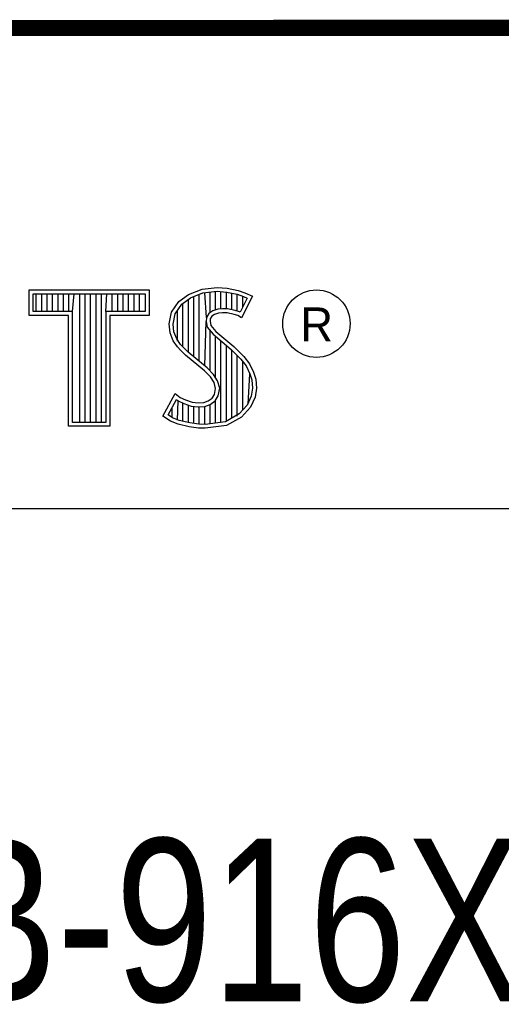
# Model space of a CAD drawing. Header units: inches. Extents: x 0 to 22, y 0 to 17.
# Tile 7 of 9: x 18.452 to 19.044, y 1.761 to 2.97. Entities that reach past the tile are written whole.
import ezdxf

# ---------------------------------------------------------------- set-up
doc = ezdxf.new("R2010")
doc.units = ezdxf.units.IN
doc.header["$LTSCALE"] = 1.21
doc.header["$MEASUREMENT"] = 0
doc.layers.get('0').update_dxf_attribs({"linetype": 'CONTINUOUS'})
doc.styles.get("Standard").update_dxf_attribs({"font": 'txt', "width": 0.8})

msp = doc.modelspace()

# ---------------------------------------------------------------- linework, layer by layer
at = {"color": 2, "linetype": 'CONTINUOUS'}
for p, q in [((16.3737, 2.9596), (21.5037, 2.9596)), ((16.375, 2.96), (21.5, 2.96)), ((18.4641, 2.6383), (18.6117, 2.6383)), ((18.4641, 2.607), (18.4641, 2.6383)), ((18.6117, 2.6383), (18.6117, 2.607)), ((18.6599, 2.6327), (18.6766, 2.6393)), ((18.6766, 2.6393), (18.695, 2.6413)), ((18.6777, 2.6346), (18.6951, 2.6365)), ((18.6865, 2.6103), (18.6865, 2.6355)), ((18.6932, 2.6137), (18.6932, 2.6362)), ((18.695, 2.6413), (18.7074, 2.6405)), ((18.6951, 2.6365), (18.7067, 2.6356)), ((18.6998, 2.6149), (18.6998, 2.6361)), ((18.7065, 2.6148), (18.7065, 2.6357)), ((18.7067, 2.6356), (18.7196, 2.6329)), ((18.7074, 2.6405), (18.7209, 2.6376)), ((18.7209, 2.6376), (18.7293, 2.6347)), ((18.469, 2.6334), (18.6068, 2.6334)), ((18.469, 2.6119), (18.469, 2.6334)), ((18.4729, 2.6119), (18.4729, 2.6334)), ((18.4795, 2.6119), (18.4795, 2.6334)), ((18.4862, 2.6119), (18.4862, 2.6334)), ((18.4929, 2.6119), (18.4929, 2.6334)), ((18.4996, 2.6119), (18.4996, 2.6334)), ((18.5062, 2.6119), (18.5062, 2.6334)), ((18.5129, 2.6119), (18.5129, 2.6334)), ((18.5174, 2.6119), (18.5196, 2.6334)), ((18.5263, 2.4756), (18.5263, 2.6334)), ((18.5329, 2.4756), (18.5329, 2.6334)), ((18.5396, 2.4756), (18.5396, 2.6334)), ((18.5463, 2.4756), (18.5463, 2.6334)), ((18.553, 2.4756), (18.553, 2.6334)), ((18.5584, 2.6119), (18.5596, 2.6334)), ((18.5663, 2.6119), (18.5663, 2.6334)), ((18.573, 2.6119), (18.573, 2.6334)), ((18.5797, 2.6119), (18.5797, 2.6334)), ((18.5863, 2.6119), (18.5863, 2.6334)), ((18.593, 2.6119), (18.593, 2.6334)), ((18.5997, 2.6119), (18.5997, 2.6334)), ((18.6068, 2.6334), (18.6068, 2.6119)), ((18.6391, 2.6108), (18.648, 2.624)), ((18.648, 2.624), (18.6599, 2.6327)), ((18.6516, 2.6206), (18.6622, 2.6284)), ((18.6598, 2.5616), (18.6598, 2.6266)), ((18.6622, 2.6284), (18.6777, 2.6346)), ((18.6664, 2.556), (18.6664, 2.6301)), ((18.6731, 2.5504), (18.6731, 2.6327)), ((18.6819, 2.6044), (18.6798, 2.6348)), ((18.7132, 2.6137), (18.7132, 2.6343)), ((18.7196, 2.6329), (18.7275, 2.6302)), ((18.7199, 2.6121), (18.7199, 2.6328)), ((18.7319, 2.6281), (18.7233, 2.6108)), ((18.7385, 2.6304), (18.7252, 2.6039)), ((18.7265, 2.6173), (18.7265, 2.6305)), ((18.7275, 2.6302), (18.7319, 2.6281)), ((18.7293, 2.6347), (18.7385, 2.6304)), ((18.5174, 2.6119), (18.469, 2.6119)), ((18.5174, 2.4756), (18.5174, 2.6119)), ((18.6068, 2.6119), (18.5584, 2.6119)), ((18.5584, 2.6119), (18.5584, 2.4756)), ((18.6437, 2.6089), (18.6516, 2.6206)), ((18.6464, 2.5754), (18.6464, 2.613)), ((18.6531, 2.5683), (18.6531, 2.6217)), ((18.6897, 2.6126), (18.6851, 2.6093)), ((18.6958, 2.6144), (18.6897, 2.6126)), ((18.7018, 2.6151), (18.6958, 2.6144)), ((18.708, 2.6148), (18.7018, 2.6151)), ((18.7172, 2.6129), (18.708, 2.6148)), ((18.7227, 2.6112), (18.7172, 2.6129)), ((18.5125, 2.607), (18.4641, 2.607)), ((18.5125, 2.4708), (18.5125, 2.607)), ((18.6117, 2.607), (18.5633, 2.607)), ((18.5633, 2.607), (18.5633, 2.4708)), ((18.6362, 2.5964), (18.6391, 2.6108)), ((18.6411, 2.5962), (18.6437, 2.6089)), ((18.6798, 2.5449), (18.6815, 2.5996)), ((18.6819, 2.6044), (18.6815, 2.5996)), ((18.6815, 2.5996), (18.683, 2.5925)), ((18.6851, 2.6093), (18.6819, 2.6044)), ((18.6866, 2.6027), (18.6864, 2.5999)), ((18.6864, 2.5999), (18.6875, 2.5947)), ((18.6887, 2.6059), (18.6866, 2.6027)), ((18.6918, 2.6082), (18.6887, 2.6059)), ((18.6967, 2.6097), (18.6918, 2.6082)), ((18.7019, 2.6102), (18.6967, 2.6097)), ((18.7074, 2.6099), (18.7019, 2.6102)), ((18.716, 2.6082), (18.7074, 2.6099)), ((18.7206, 2.6068), (18.716, 2.6082)), ((18.7252, 2.6039), (18.7206, 2.6068)), ((18.7233, 2.6108), (18.7227, 2.6112)), ((18.6374, 2.5855), (18.6362, 2.5964)), ((18.6421, 2.5866), (18.6411, 2.5962)), ((18.683, 2.5925), (18.6901, 2.5838)), ((18.6865, 2.5387), (18.6865, 2.5882)), ((18.6875, 2.5947), (18.6936, 2.5872)), ((18.6936, 2.5872), (18.7157, 2.5688)), ((18.6411, 2.5757), (18.6374, 2.5855)), ((18.6463, 2.5682), (18.6411, 2.5757)), ((18.6455, 2.578), (18.6421, 2.5866)), ((18.6501, 2.5713), (18.6455, 2.578)), ((18.6901, 2.5838), (18.7125, 2.5652)), ((18.6932, 2.5305), (18.6932, 2.5812)), ((18.6998, 2.4757), (18.6998, 2.5757)), ((18.6506, 2.5639), (18.6463, 2.5682)), ((18.6541, 2.5673), (18.6501, 2.5713)), ((18.6564, 2.5581), (18.6506, 2.5639)), ((18.6597, 2.5617), (18.6541, 2.5673)), ((18.7065, 2.4766), (18.7065, 2.5701)), ((18.7125, 2.5652), (18.7183, 2.5593)), ((18.7132, 2.4809), (18.7132, 2.5645)), ((18.7157, 2.5688), (18.7218, 2.5627)), ((18.6794, 2.5388), (18.6564, 2.5581)), ((18.6827, 2.5424), (18.6597, 2.5617)), ((18.7183, 2.5593), (18.7242, 2.5532)), ((18.7199, 2.4834), (18.7199, 2.5577)), ((18.7218, 2.5627), (18.7278, 2.5564)), ((18.7242, 2.5532), (18.7306, 2.5449)), ((18.7278, 2.5564), (18.7348, 2.5475)), ((18.6869, 2.5313), (18.6794, 2.5388)), ((18.6908, 2.5344), (18.6827, 2.5424)), ((18.7265, 2.4907), (18.7265, 2.5501)), ((18.7306, 2.5449), (18.7354, 2.5353)), ((18.7348, 2.5475), (18.7399, 2.5371)), ((18.6913, 2.5244), (18.6869, 2.5313)), ((18.6957, 2.5264), (18.6908, 2.5344)), ((18.7332, 2.4981), (18.7354, 2.5353)), ((18.7354, 2.5353), (18.7377, 2.5278)), ((18.7377, 2.5278), (18.7385, 2.5177)), ((18.7399, 2.5371), (18.7425, 2.5287)), ((18.7425, 2.5287), (18.7434, 2.5175)), ((18.6933, 2.5172), (18.6913, 2.5244)), ((18.6918, 2.51), (18.6933, 2.5172)), ((18.6983, 2.5174), (18.6957, 2.5264)), ((18.6964, 2.5082), (18.6983, 2.5174)), ((18.7385, 2.5177), (18.737, 2.5079)), ((18.7434, 2.5175), (18.7417, 2.5066)), ((18.6285, 2.4832), (18.6434, 2.5109)), ((18.6348, 2.4848), (18.6451, 2.5037)), ((18.6434, 2.5109), (18.6498, 2.5063)), ((18.6451, 2.5037), (18.6472, 2.5021)), ((18.6498, 2.5063), (18.6561, 2.5031)), ((18.6561, 2.5031), (18.6645, 2.5002)), ((18.6841, 2.502), (18.689, 2.5054)), ((18.689, 2.5054), (18.6918, 2.51)), ((18.6926, 2.502), (18.6964, 2.5082)), ((18.737, 2.5079), (18.7321, 2.4969)), ((18.7417, 2.5066), (18.7362, 2.4942)), ((18.6397, 2.4814), (18.6397, 2.4939)), ((18.6464, 2.4783), (18.6472, 2.5021)), ((18.6472, 2.5021), (18.6542, 2.4986)), ((18.6531, 2.4769), (18.6531, 2.499)), ((18.6542, 2.4986), (18.6634, 2.4955)), ((18.6598, 2.4753), (18.6598, 2.4967)), ((18.6634, 2.4955), (18.6719, 2.4945)), ((18.6645, 2.5002), (18.672, 2.4994)), ((18.6664, 2.4743), (18.6664, 2.4951)), ((18.6719, 2.4945), (18.68, 2.4952)), ((18.672, 2.4994), (18.6789, 2.4999)), ((18.6731, 2.4733), (18.6731, 2.4943)), ((18.6789, 2.4999), (18.6841, 2.502)), ((18.6798, 2.4731), (18.6798, 2.4951)), ((18.68, 2.4952), (18.6864, 2.4976)), ((18.6864, 2.4976), (18.6926, 2.502)), ((18.6865, 2.4739), (18.6865, 2.4977)), ((18.6932, 2.4748), (18.6932, 2.5024)), ((18.7321, 2.4969), (18.7222, 2.4859)), ((18.7362, 2.4942), (18.7252, 2.4821)), ((18.638, 2.4769), (18.6285, 2.4832)), ((18.6402, 2.4812), (18.6348, 2.4848)), ((18.6486, 2.4778), (18.6402, 2.4812)), ((18.7222, 2.4859), (18.7053, 2.4764)), ((18.7252, 2.4821), (18.7068, 2.4717)), ((18.5633, 2.4708), (18.5125, 2.4708)), ((18.5584, 2.4756), (18.5174, 2.4756)), ((18.6472, 2.4732), (18.638, 2.4769)), ((18.6607, 2.4703), (18.6472, 2.4732)), ((18.6616, 2.4751), (18.6486, 2.4778)), ((18.6722, 2.4686), (18.6607, 2.4703)), ((18.6727, 2.4734), (18.6616, 2.4751)), ((18.6806, 2.4683), (18.6722, 2.4686)), ((18.6804, 2.4731), (18.6727, 2.4734)), ((18.7053, 2.4764), (18.6804, 2.4731)), ((18.7068, 2.4717), (18.6806, 2.4683)), ((16.7288, 2.37), (21.5, 2.37))]:
    msp.add_line(p, q, dxfattribs=at)
at = {"color": 7, "linetype": 'CONTINUOUS', "const_width": 0.02}
msp.add_lwpolyline([(13.6, 2.9595), (21.5, 2.96)], dxfattribs=at)
at = {"color": 2, "linetype": 'CONTINUOUS'}
msp.add_circle((18.8172, 2.5968), 0.0414, dxfattribs=at)

# ---------------------------------------------------------------- texts
msp.add_text('R', height=0.0418, dxfattribs=at).set_placement((18.7972, 2.5749))
at = {"color": 7, "linetype": 'CONTINUOUS', "insert": (18.9387, 1.9646), "char_height": 0.2, "width": 3.04, "attachment_point": 2}
msp.add_mtext('NI USB-916X CARRIER\\P ', dxfattribs=at)

doc.saveas('drawing.dxf')
